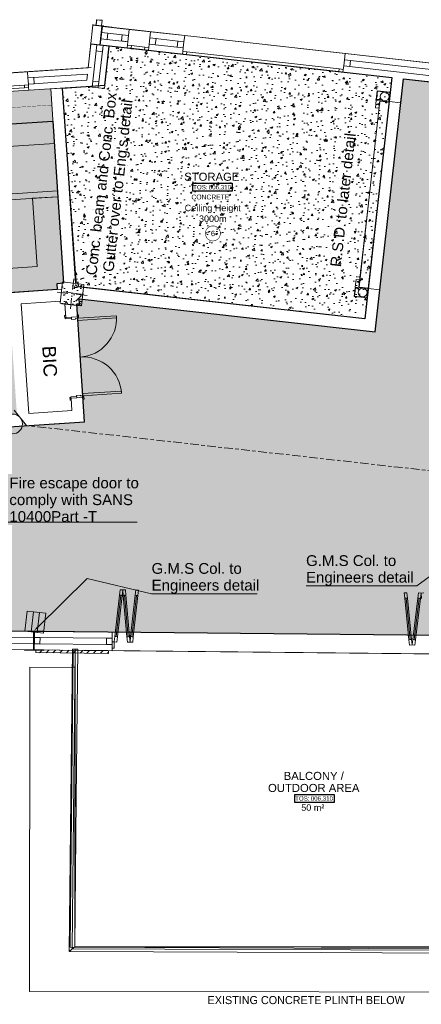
# Model space of a CAD drawing. Header units: millimetres. Extents: x -115474967 to 444143, y -74377 to 241828222.
# Tile 58 of 256: x -42268 to -34802, y 31744 to 50045. Entities that reach past the tile are written whole.
import ezdxf
from ezdxf.enums import TextEntityAlignment as Align

# ---------------------------------------------------------------- set-up
doc = ezdxf.new("R2010")
doc.units = ezdxf.units.MM
doc.header["$MEASUREMENT"] = 0
for name, pattern in [('Block C$0$DASHED2', [0.375, 0.25, -0.125]), ('Centre', [31.75, 6.35, -4.7625, 15.875, -4.7625]), ('PHANTOM', [2.5, 1.25, -0.25, 0.25, -0.25, 0.25, -0.25])]:
    doc.linetypes.add(name, pattern=pattern)
for name, color, linetype in [('0-HACH', 9, 'Continuous'), ('00-1 FloorFinish', 1, 'Continuous'), ('00-1 FloorLevel', 7, 'Continuous'), ('00-3 Elev 01', 7, 'Continuous'), ('00-5 Grid 01', 9, 'PHANTOM'), ('A-DOOR NUMBERS', 7, 'Continuous')]:
    doc.layers.add(name, color=color, linetype=linetype)
for name, color, linetype, lineweight in [('00-1 Labels', 4, 'Continuous', 35), ('1HATCH', 8, 'Continuous', 0), ('2 Windows', 1, 'Continuous', 25), ('Plan - walls', 7, 'Continuous', 25), ('TEXT-2', 140, 'Continuous', 50)]:
    doc.layers.add(name, color=color, linetype=linetype, lineweight=lineweight)
doc.layers.add('0_cons_01', color=40, linetype='Continuous', lineweight=0, plot=False)
doc.styles.add('ARIAL', font='arial.ttf')
doc.styles.add('GENERATED_STYLE_1', font='GOTHIC.TTF')
doc.styles.add('GENERATED_STYLE_2', font='arial.ttf')
pattern_1 = [(45, (-370653.09, -39732.55), (-63.63961, 63.63961), [])]

# ---------------------------------------------------------------- blocks, each defined once
blk = doc.blocks.new('Room Tags')
at = {"layer": '00-1 FloorLevel', "color": 2}
blk.add_lwpolyline([(-571, -76), (646, -76), (646, -325), (-571, -325)], close=True, dxfattribs=at)
at = {"layer": '00-1 FloorFinish', "style": 'ARIAL'}
blk.add_attdef('F-FINISH', text='', height=150, dxfattribs=at).set_placement((5, -578), align=Align.CENTER)
at = {"layer": '00-1 FloorLevel', "style": 'ARIAL'}
blk.add_text('TOS:', height=136.4, dxfattribs=at).set_placement((-557, -200), align=Align.MIDDLE_LEFT)
blk.add_attdef('000,000', text='', height=136, dxfattribs=at).set_placement((607, -200), align=Align.MIDDLE_RIGHT)
at = {"layer": '00-1 Labels', "style": 'ARIAL'}
for tag, p in [('ROOM1?', (19, 746)), ('ROOM2?', (19, 373)), ('ROOM3?', (19, 0))]:
    blk.add_attdef(tag, text='', height=250, dxfattribs=at).set_placement(p, align=Align.CENTER)

msp = doc.modelspace()

# ---------------------------------------------------------------- hatches: boundary and pattern name
at = {"layer": '0-HACH', "ltscale": 5, "true_color": 0x939598, "transparency": 33554559}
h = msp.add_hatch(dxfattribs=at)
h.set_pattern_fill('BRASS', color=252, scale=500, angle=3.5)
h.paths.add_polyline_path([(-49404.08349, 48256.68593), (-49364.69111, 47658.38602), (-41649.72954, 48159.57366), (-41688.74939, 48760.22031)])
h.paths.add_polyline_path([(-49474.81744, 47651.23187), (-49513.85079, 48249.52207), (-54258.96718, 47939.83629), (-54258.66939, 47933.92727), (-54265.6533, 47933.45298), (-53866.06247, 42073.87115), (-53267.93334, 42113.34475), (-53626.6271, 47381.51754)])
h = msp.add_hatch(dxfattribs=at)
h.set_pattern_fill('BRASS', color=252, scale=500, angle=3.5)
h.set_pattern_definition([(3.5, (4361.58, -29726.68), (-7.63107, 124.76685), []), (3.5, (4357.76, -29664.3), (-7.63107, 124.76685), [62.5, -31.25])])
h.paths.add_polyline_path([(-53267.93334, 42113.34475), (-53490.11908, 45376.6099), (-52137.75426, 45468.68815), (-52144.60118, 45573.3034), (-53497.48379, 45484.77625), (-53626.6271, 47381.51754), (-49473.81961, 47651.2967), (-49184.55588, 43265.40258), (-48544.67609, 43307.18129), (-48551.84289, 43416.94758), (-49082.0287, 43382.33095), (-49225.36479, 45577.65661), (-46282.0843, 45769.82779), (-46138.74821, 43574.50213), (-47454.18006, 43488.61562), (-47447.01326, 43378.84934), (-46021.8151, 43471.90265), (-46179.4848, 45886.76088), (-49233.91761, 45685.31128), (-49362.87867, 47658.50376), (-46809.0119, 47824.41062), (-46738.81532, 46752.15767), (-46629.23053, 46759.31318), (-46698.8873, 47831.56484), (-45801.49403, 47889.86226), (-45731.12717, 46818.06599), (-45681.26715, 46821.32711), (-45751.55113, 47893.10671), (-44852.4245, 47951.51674), (-44761.09756, 46545.6883), (-44345.35853, 46572.88035), (-44351.23257, 46662.68846), (-44657.25179, 46642.68005), (-44743.302, 47958.60567), (-41649.72954, 48159.57366), (-41452.34698, 45145.8658), (-41579.96676, 45137.51864), (-41572.43355, 45029.86968), (-44538.04949, 44822.33754), (-44583.91031, 45486.17115), (-44693.64874, 45478.58989), (-44631.83218, 44595.23665), (-42461.95126, 44747.0837), (-42319.2262, 42710.37105), (-44382.74303, 42574.27445), (-44427.34954, 43250.61034), (-44537.11108, 43243.37121), (-44492.50464, 42567.0364), (-50036.06628, 42201.4208), (-50220.3346, 44995.34652), (-50330.2395, 44988.09219), (-50154.05432, 42318.84552)])
at = {"layer": '00-5 Grid 01', "linetype": 'ByBlock', "lineweight": 0, "true_color": 0xc7c8ca}
h = msp.add_hatch(dxfattribs=at)
h.set_pattern_fill('STEEL', color=9, style=0, pattern_type=2)
h.set_pattern_definition([(45, (-370653.1, -39732.55), (-159.09903, 159.09903), []), (45, (-370706.13, -39679.51), (-159.09903, 159.09903), [])])
h.paths.add_polyline_path([(-40950.74631, 49591.46036), (-40596.96032, 49551.81854), (-40596.18085, 49558.775), (-40769.59561, 49578.20618), (-40731.17867, 49921.06058), (-40557.76391, 49901.6294), (-40556.98443, 49908.58587), (-40910.77042, 49948.22769), (-40911.5499, 49941.27123), (-40738.13513, 49921.84005), (-40776.55207, 49578.98565), (-40949.96683, 49598.41683)])
h = msp.add_hatch(dxfattribs=at)
h.set_pattern_fill('_WALL_EXTERNAL', color=9, style=0, pattern_type=2)
h.set_pattern_definition([(45, (-370653.1, -39732.55), (-127.27922, 127.27922), [])])
h.paths.add_polyline_path([(-36244.96174, 49186.13397), (-36232.1561, 49300.41877), (-36117.8713, 49287.61312), (-36130.67695, 49173.32832)])
h = msp.add_hatch(dxfattribs=at)
h.set_pattern_fill('HATCH__CONCRETE', color=9, style=0, pattern_type=2)
h.set_pattern_definition([(0, (-370653.1, -39732.55), (0, 623.5383), [60, -300]), (0, (-370473.1, -39420.8), (0, 623.5383), [60, -300]), (60, (-370653.1, -39732.55), (-540, 311.7692), [60, -300]), (60, (-370293.1, -39732.55), (-540, 311.7692), [60, -300]), (120, (-370593.1, -39732.55), (540, 311.7692), [60, -300]), (120, (-370233.1, -39732.55), (540, 311.7692), [60, -300]), (0, (-370653.09, -39672.55), (0, 120.000005), [0, -120.000005, 0, -180.000007]), (45, (-370593.09, -39672.55), (-84.852817, 84.852817), [0, -90.000004, 0, -150.000006])])
h.paths.add_polyline_path([(-41515.56385, 44772.78476), (-41118.05152, 44728.24323), (-41073.50999, 45125.75556), (-41471.02232, 45170.29709)])
h = msp.add_hatch(dxfattribs=at)
h.set_pattern_fill('HATCH__BRICK', color=9, style=0, pattern_type=2)
h.set_pattern_definition(pattern_1)
h.paths.add_polyline_path([(-41079.86717, 45069.02079), (-41104.35936, 44850.38838), (-41079.85142, 45069.01902)])
h = msp.add_hatch(dxfattribs=at)
h.set_pattern_fill('HATCH__BRICK', color=9, style=0, pattern_type=2)
h.set_pattern_definition(pattern_1)
h.paths.add_polyline_path([(-41220.09575, 44956.94784), (-41205.51001, 44733.94655), (-41144.37006, 44727.09575), (-41119.87325, 44945.71779)])
h = msp.add_hatch(dxfattribs=at)
h.set_pattern_fill('HATCH__BRICK', color=9, style=0, pattern_type=2)
h.set_pattern_definition(pattern_1)
h.paths.add_polyline_path([(-41486.7711, 44769.55852), (-41487.22449, 44765.51282), (-41372.93962, 44752.70715), (-41372.48632, 44756.75284)])
h = msp.add_hatch(dxfattribs=at)
h.set_pattern_fill('HATCH__BRICK', color=9, style=0, pattern_type=2)
h.set_pattern_definition(pattern_1)
h.paths.add_polyline_path([(-41258.20153, 44743.94717), (-41258.65486, 44739.90149), (-41144.3701, 44727.09581), (-41143.91677, 44731.14141)])
h = msp.add_hatch(dxfattribs=at)
h.set_pattern_fill('STEEL', color=9, style=0, pattern_type=2)
h.set_pattern_definition([(45, (-404602.04, -45084.95), (-159.09903, 159.09903), []), (45, (-404655.07, -45031.91), (-159.09903, 159.09903), [])])
h.paths.add_polyline_path([(-42177.98644, 38325.92935), (-41822.00507, 38322.28756), (-41821.93346, 38329.28719), (-41996.42433, 38331.07228), (-41992.89507, 38676.05423), (-41818.4042, 38674.26914), (-41818.33259, 38681.26878), (-42174.31397, 38684.91056), (-42174.38557, 38677.91093), (-41999.89471, 38676.12584), (-42003.42396, 38331.14389), (-42177.91483, 38332.92898)])
h = msp.add_hatch(dxfattribs=at)
h.set_pattern_fill('HATCH__BRICK', color=9, style=0, pattern_type=2)
h.set_pattern_definition(pattern_1)
h.paths.add_polyline_path([(-41970.43408, 38280.05979), (-40616.27552, 38266.25474), (-40615.76582, 38316.25214), (-41969.92438, 38330.0572)])
at = {"layer": '1HATCH', "true_color": 0x636466, "transparency": 33554687}
h = msp.add_hatch(dxfattribs=at)
h.set_pattern_fill('AR-CONC', color=251, scale=50)
h.set_pattern_definition([(50, (4361.58, -29726.68), (358.6301, -31.3761), [37.5, -412.5]), (355, (4361.58, -29726.68), (-69.3757, 376.096), [30, -330]), (100.45144, (4391.46, -29729.3), (289.2544, 344.72), [31.8701, -350.571]), (46.1842, (4361.58, -29626.7), (533.6207, -82.7596), [56.25, -618.75]), (96.63564, (4406.04, -29633.6), (467.331, 487.0593), [47.8052, -525.857]), (351.18416, (4361.6, -29626.7), (467.331, 487.0593), [45, -495]), (21, (4411.58, -29651.68), (298.4535, -201.3094), [37.5, -412.5]), (326, (4411.58, -29651.68), (121.6577, 362.575), [30, -330]), (71.45144, (4436.45, -29668.46), (420.1112, 161.2656), [31.8701, -350.571]), (37.5, (4361.58, -29726.68), (6.07993, 166.44693), [0, -326, 0, -335, 0, -331.25]), (7.5, (4361.58, -29726.68), (131.53477, 197.20586), [0, -191, 0, -318.5, 0, -126.25]), (327.5, (4250.08, -29726.68), (266.91122, -11.27744), [0, -125, 0, -390, 0, -517.5]), (317.5, (4200.08, -29726.68), (291.5931, 50.0525), [0, -162.5, 0, -259, 0, -367.5])])
h.paths.add_polyline_path([(-41469.21633, 48774.54644), (-40684.54441, 48825.75202), (-40603.26914, 49551.09581), (-40602.40916, 49558.77077), (-35351.12614, 48970.36293), (-35854.11116, 44483.33), (-41174.98934, 45079.78695), (-41180.9426, 45164.85853), (-41220.84517, 45162.06617)])
h = msp.add_hatch(dxfattribs=at)
h.set_pattern_fill('AR-SAND', color=251, scale=50)
h.set_pattern_definition([(37.5, (4361.576, -29726.68), (-3.14967, 96.34119), [0, -76, 0, -85, 0, -81.25]), (7.5, (4361.58, -29726.68), (88.48884, 141.1073), [0, -41, 0, -68.5, 0, -26.25]), (327.5, (4300.076, -29726.68), (155.70709, 0.28295), [0, -25, 0, -90, 0, -117.5]), (317.5, (4300.08, -29726.68), (150.30633, 43.88378), [0, -12.5, 0, -59, 0, -67.5])])
h.paths.add_polyline_path([(-43384.46631, 37993.27297), (-43683.28816, 42348.71751), (-43686.65108, 42399.70705), (-41063.48213, 42571.27945), (-41206.77432, 44762.07261), (-41153.01912, 44765.83437), (-41159.37495, 44856.65869), (-35659.74057, 44240.423), (-35572.23223, 45021.39671), (-35132.49435, 48945.86517), (-26035.3657, 47919.8392), (-26393.94079, 44719.71316), (-25193.50811, 44585.20431), (-25193.50811, 38504.20795), (-43110.98112, 38686.21728), (-43057.17141, 38015.21715)])
at = {"layer": 'Plan - walls', "ltscale": 10, "transparency": 33554687}
h = msp.add_hatch(color=4, dxfattribs=at)
h.dxf.hatch_style = 1
h.paths.add_polyline_path([(-42371.5145, 42787.58759), (-42257.5797, 42646.34627, 0.4103562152), (-42513.8837, 42675.06531)])
h.paths.add_polyline_path([(-42257.5797, 42646.34627), (-42140.13849, 42501.70327), (-42217.8406, 42510.40985, 0.2006266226)])
h.paths.add_polyline_path([(-42513.8837, 42675.06531, 0.2006266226), (-42582.72309, 42551.29518), (-42660.4252, 42560.00176)])

# ---------------------------------------------------------------- linework, layer by layer
at = {"layer": '0-HACH', "color": 9, "linetype": 'Block C$0$DASHED2', "ltscale": 5, "transparency": 33554559, "const_width": 5}
msp.add_lwpolyline([(-41669.04443, 48458.95127), (-49384.4006, 47957.73799)], dxfattribs=at)
at = {"layer": '00-3 Elev 01'}
for points in [[(-41469.21626, 48774.54645), (-40684.54433, 48825.75202), (-40603.26907, 49551.09581), (-40602.40908, 49558.77078), (-35351.12607, 48970.36293), (-35854.11108, 44483.33), (-41174.98927, 45079.78696), (-41180.94253, 45164.85853), (-41220.8451, 45162.06617)], [(-43384.46623, 37993.27298), (-43683.28808, 42348.71752), (-43686.651, 42399.70706), (-41063.48205, 42571.27945), (-41206.77424, 44762.07262), (-41153.01904, 44765.83438), (-41159.37488, 44856.65869), (-35659.74049, 44240.423), (-35572.23215, 45021.39672), (-35132.49428, 48945.86517), (-26035.36563, 47919.8392), (-26393.94071, 44719.71316), (-25193.50803, 44585.20432), (-25193.50803, 38504.20796), (-43110.98105, 38686.21729), (-43057.17133, 38015.21716)]]:
    msp.add_lwpolyline(points, close=True, dxfattribs=at)
msp.add_lwpolyline([(-44743.302, 47958.60567), (-41649.72954, 48159.57366), (-41452.34698, 45145.8658), (-41579.96676, 45137.51864), (-41572.43355, 45029.86968), (-44538.04949, 44822.33754)], dxfattribs=at)
at = {"layer": '00-5 Grid 01', "color": 9, "linetype": 'ByBlock', "lineweight": 0, "true_color": 0xc7c8ca}
for p, q in [((-40910.77042, 49948.22769), (-40911.5499, 49941.27123)), ((-40911.5499, 49941.27123), (-40738.13513, 49921.84005)), ((-40556.98443, 49908.58587), (-40910.77042, 49948.22769)), ((-40738.13513, 49921.84005), (-40776.55207, 49578.98565)), ((-40769.59561, 49578.20618), (-40731.17867, 49921.06058)), ((-40245.60579, 49750.12697), (-40744.24387, 49805.99953)), ((-40731.17867, 49921.06058), (-40557.76391, 49901.6294)), ((-40557.76391, 49901.6294), (-40556.98443, 49908.58587)), ((-40245.6058, 49750.12702), (-40232.80015, 49864.41182)), ((-40245.6058, 49750.12702), (-40232.80015, 49864.41182)), ((-39835.28781, 49819.87044), (-40232.80015, 49864.41182)), ((-39848.09345, 49705.58564), (-39835.28781, 49819.87044)), ((-39848.09345, 49705.58564), (-39835.28781, 49819.87044)), ((-40949.96683, 49598.41683), (-40950.74631, 49591.46036)), ((-40776.55207, 49578.98565), (-40949.96683, 49598.41683)), ((-40258.41145, 49635.84217), (-40757.04952, 49691.71473)), ((-40265.64942, 49571.24646), (-40258.41145, 49635.84222)), ((-40265.64942, 49571.24646), (-40258.41145, 49635.84222)), ((-40258.41145, 49635.84222), (-40245.6058, 49750.12702)), ((-40258.41145, 49635.84222), (-40245.6058, 49750.12702)), ((-39860.8991, 49591.30084), (-39848.09345, 49705.58564)), ((-39860.8991, 49591.30084), (-39848.09345, 49705.58564)), ((-39213.49876, 49634.47904), (-39848.09345, 49705.58556)), ((-39226.30434, 49520.19431), (-39213.4987, 49634.47911)), ((-39226.30434, 49520.19431), (-39213.4987, 49634.47911)), ((-39213.4987, 49634.47911), (-39200.69305, 49748.76391)), ((-39213.4987, 49634.47911), (-39200.69305, 49748.76391)), ((-36219.35045, 49414.70357), (-39200.69305, 49748.76391)), ((-36219.35045, 49414.70357), (-39200.69305, 49748.76391)), ((-40950.74631, 49591.46036), (-40596.96032, 49551.81854)), ((-40832.32255, 49577.46225), (-40920.54861, 48790.08578)), ((-40718.03774, 49564.65656), (-40806.2638, 48777.28013)), ((-40596.18085, 49558.775), (-40769.59561, 49578.20618)), ((-40596.96032, 49551.81854), (-40596.18085, 49558.775)), ((-40271.21709, 49521.55742), (-40265.64942, 49571.24646)), ((-40271.21709, 49521.55742), (-40265.64942, 49571.24646)), ((-40271.21709, 49521.55742), (-40265.64942, 49571.24646)), ((-39873.70475, 49477.01604), (-40271.21709, 49521.55742)), ((-40271.21709, 49521.55742), (-40196.68353, 49513.20591)), ((-40191.11585, 49562.89495), (-40265.64942, 49571.24646)), ((-40196.68353, 49513.20591), (-40191.11585, 49562.89495)), ((-40196.68353, 49513.20591), (-39948.23831, 49485.36755)), ((-39942.67064, 49535.05659), (-40191.11585, 49562.89495)), ((-39942.67064, 49535.05659), (-39948.23831, 49485.36755)), ((-39948.23831, 49485.36755), (-39873.70475, 49477.01604)), ((-39868.13707, 49526.70508), (-39942.67064, 49535.05659)), ((-39873.70475, 49477.01604), (-39868.13707, 49526.70508)), ((-39873.70475, 49477.01604), (-39868.13707, 49526.70508)), ((-39873.70475, 49477.01604), (-39868.13707, 49526.70508)), ((-39868.13707, 49526.70508), (-39860.8991, 49591.30084)), ((-39868.13707, 49526.70508), (-39860.8991, 49591.30084)), ((-39226.3043, 49520.19423), (-39860.8991, 49591.30082)), ((-39239.10999, 49405.90951), (-39233.54232, 49455.59855)), ((-39239.10999, 49405.90951), (-39233.54232, 49455.59855)), ((-39239.10999, 49405.90951), (-39233.54232, 49455.59855)), ((-39239.10999, 49405.90951), (-39233.54232, 49455.59855)), ((-39233.54232, 49455.59855), (-39226.30434, 49520.19431)), ((-39233.54232, 49455.59855), (-39226.30434, 49520.19431)), ((-39159.00875, 49447.24704), (-39233.54232, 49455.59855)), ((-39159.00875, 49447.24704), (-39233.54232, 49455.59855)), ((-39164.57642, 49397.558), (-39159.00875, 49447.24704)), ((-39164.57642, 49397.558), (-39159.00875, 49447.24704)), ((-36326.73328, 49129.88972), (-39159.00875, 49447.24704)), ((-36326.73328, 49129.88972), (-39159.00875, 49447.24704)), ((-36232.1561, 49300.41877), (-36219.35045, 49414.70357)), ((-36232.1561, 49300.41877), (-36219.35045, 49414.70357)), ((-36257.76739, 49071.84917), (-39239.10999, 49405.90951)), ((-39239.10999, 49405.90951), (-39164.57642, 49397.558)), ((-36257.76739, 49071.84917), (-39239.10999, 49405.90951)), ((-39239.10999, 49405.90951), (-39164.57642, 49397.558)), ((-39164.57642, 49397.558), (-36332.30096, 49080.20068)), ((-39164.57642, 49397.558), (-36332.30096, 49080.20068)), ((-36244.96174, 49186.13397), (-36232.1561, 49300.41877)), ((-36244.96174, 49186.13397), (-36232.1561, 49300.41877)), ((-33364.67467, 48979.11661), (-36232.15617, 49300.41878)), ((-40938.63105, 49154.93886), (-54488.24058, 48270.60485)), ((-54282.03998, 48284.06282), (-40995.92824, 49150.10199)), ((-44481.15105, 48923.62241), (-42121.13635, 49076.98281)), ((-42113.67905, 48962.22485), (-42121.13635, 49076.98281)), ((-42113.67905, 48962.22485), (-42121.13635, 49076.98281)), ((-36326.73328, 49129.88972), (-36332.30096, 49080.20068)), ((-36326.73328, 49129.88972), (-36332.30096, 49080.20068)), ((-36332.30096, 49080.20068), (-36257.76739, 49071.84917)), ((-36332.30096, 49080.20068), (-36257.76739, 49071.84917)), ((-36252.19972, 49121.53821), (-36326.73328, 49129.88972)), ((-36252.19972, 49121.53821), (-36326.73328, 49129.88972)), ((-36257.76739, 49071.84917), (-36252.19972, 49121.53821)), ((-36257.76739, 49071.84917), (-36252.19972, 49121.53821)), ((-36257.76739, 49071.84917), (-36252.19972, 49121.53821)), ((-36257.76739, 49071.84917), (-36252.19972, 49121.53821)), ((-36252.19972, 49121.53821), (-36244.96174, 49186.13397)), ((-36252.19972, 49121.53821), (-36244.96174, 49186.13397)), ((-33377.48031, 48864.83181), (-36244.96169, 49186.13391)), ((-42106.22176, 48847.46689), (-42113.67905, 48962.22485)), ((-42106.22176, 48847.46689), (-42113.67905, 48962.22485)), ((-41008.93596, 49034.01415), (-42113.67902, 48962.22488)), ((-41021.94368, 48917.92632), (-42106.22175, 48847.46691)), ((-44458.77916, 48579.34854), (-42098.76446, 48732.70893)), ((-43210.41427, 48760.68172), (-42180.09122, 48827.63501)), ((-42176.84891, 48777.74025), (-43207.17197, 48710.78696)), ((-42180.09122, 48827.63501), (-42105.24907, 48832.49846)), ((-42176.84891, 48777.74025), (-42180.09122, 48827.63501)), ((-42102.00677, 48782.6037), (-42176.84891, 48777.74025)), ((-42105.24907, 48832.49846), (-42106.22176, 48847.46689)), ((-42105.24907, 48832.49846), (-42106.22176, 48847.46689)), ((-42102.00677, 48782.6037), (-42105.24907, 48832.49846)), ((-42102.00677, 48782.6037), (-42105.24907, 48832.49846)), ((-42102.00677, 48782.6037), (-42105.24907, 48832.49846)), ((-42098.76446, 48732.70893), (-42102.00677, 48782.6037)), ((-42098.76446, 48732.70893), (-42102.00677, 48782.6037)), ((-41034.83341, 48802.89148), (-40920.54862, 48790.08579)), ((-41034.83341, 48802.89148), (-40920.54862, 48790.08579)), ((-40920.54862, 48790.08579), (-40806.26382, 48777.2801)), ((-40920.54862, 48790.08579), (-40806.26382, 48777.2801)), ((-40806.26382, 48777.2801), (-40691.97903, 48764.47441)), ((-40806.26382, 48777.2801), (-40691.97903, 48764.47441)), ((-35639.09362, 48560.75115), (-35620.7203, 48724.72499)), ((-35616.30817, 48719.19932), (-35633.56795, 48565.16329)), ((-35620.7203, 48724.72499), (-35382.21289, 48698.00016)), ((-35387.73857, 48693.58803), (-35616.30817, 48719.19932)), ((-35407.22542, 48519.67638), (-35387.73857, 48693.58803)), ((-35382.21289, 48698.00016), (-35402.81328, 48514.1507)), ((-35401.69975, 48524.08851), (-35791.43681, 45045.85548)), ((-35767.99548, 46804.18047), (-35574.24048, 48533.35917)), ((-35572.25292, 48533.13647), (-35766.00792, 46803.95776)), ((-35656.35341, 48406.71511), (-35640.20716, 48550.81334)), ((-35640.20716, 48550.81334), (-35606.66705, 48547.05516)), ((-35605.55352, 48556.99297), (-35639.09362, 48560.75115)), ((-35633.56795, 48565.16329), (-35604.99675, 48561.96187)), ((-35606.66705, 48547.05516), (-35569.36877, 48576.83709)), ((-35604.99675, 48561.96187), (-35605.55352, 48556.99297)), ((-35569.36877, 48576.83709), (-35589.2732, 48399.19876)), ((-35574.24048, 48533.35917), (-35572.25292, 48533.13647)), ((-35564.30267, 48532.24564), (-35563.74591, 48537.21454)), ((-35402.81328, 48514.1507), (-35564.30267, 48532.24564)), ((-35563.74591, 48537.21454), (-35407.22542, 48519.67638)), ((-35183.06796, 48499.59076), (-35401.69975, 48524.08851)), ((-35183.06796, 48499.59076), (-35401.69975, 48524.08851)), ((-35589.2732, 48399.19876), (-35656.35341, 48406.71511)), ((-44716.51869, 47540.33981), (-41622.77167, 47742.69108)), ((-35767.99548, 46804.18047), (-35961.75047, 45075.00176)), ((-35959.76291, 45074.77905), (-35766.00792, 46803.95776)), ((-35766.00792, 46803.95776), (-35767.99548, 46804.18047)), ((-35766.00792, 46803.95776), (-35767.99548, 46804.18047)), ((-41285.62862, 45028.77263), (-41263.35785, 45227.52879)), ((-36013.79797, 45216.67853), (-36029.94422, 45072.58031)), ((-35946.71776, 45209.16218), (-36013.79797, 45216.67853)), ((-35966.62219, 45031.52385), (-35946.71776, 45209.16218)), ((-41471.02232, 45170.29709), (-41515.56385, 44772.78476)), ((-41073.50999, 45125.75556), (-41471.02232, 45170.29709)), ((-41118.05152, 44728.24323), (-41073.50999, 45125.75556)), ((-36031.05775, 45062.6425), (-36049.43107, 44898.66866)), ((-36043.9054, 44903.08079), (-36026.64561, 45057.11683)), ((-35997.51765, 45058.88432), (-36031.05775, 45062.6425)), ((-36029.94422, 45072.58031), (-35996.40411, 45068.82213)), ((-36026.64561, 45057.11683), (-35998.07441, 45053.91542)), ((-35998.07441, 45053.91542), (-35997.51765, 45058.88432)), ((-35996.40411, 45068.82213), (-35966.62219, 45031.52385)), ((-35961.75047, 45075.00176), (-35959.76291, 45074.77905)), ((-35951.81266, 45073.88822), (-35952.36943, 45068.91932)), ((-35952.36943, 45068.91932), (-35795.84894, 45051.38115)), ((-35790.32327, 45055.79329), (-35951.81266, 45073.88822)), ((-35795.84894, 45051.38115), (-35815.3358, 44877.4695)), ((-35810.92366, 44871.94383), (-35790.32327, 45055.79329)), ((-35572.80502, 45021.35772), (-35791.43681, 45045.85548)), ((-35572.80502, 45021.35772), (-35791.43681, 45045.85548)), ((-41374.03939, 44958.17847), (-41572.79555, 44980.44923)), ((-41462.7277, 44984.1349), (-41348.4429, 44971.32921)), ((-41462.7277, 44984.1349), (-41348.4429, 44971.32921)), ((-41348.4429, 44971.32921), (-41234.15811, 44958.52352)), ((-41348.4429, 44971.32921), (-41234.15811, 44958.52352)), ((-41303.44523, 44869.7677), (-41325.71599, 44671.01153)), ((-41234.15811, 44958.52352), (-41119.87331, 44945.71783)), ((-41234.15811, 44958.52352), (-41119.87331, 44945.71783)), ((-41215.03446, 44940.36186), (-41016.27829, 44918.09109)), ((-36049.43107, 44898.66866), (-35810.92366, 44871.94383)), ((-35815.3358, 44877.4695), (-36043.9054, 44903.08079)), ((-41515.56385, 44772.78476), (-41118.05152, 44728.24323)), ((-41487.22445, 44765.51284), (-41372.93965, 44752.70715)), ((-41487.22445, 44765.51284), (-41372.93965, 44752.70715)), ((-41411.21981, 44508.27641), (-41427.87775, 44762.95947)), ((-41410.37134, 44495.30413), (-41427.87775, 44762.95947)), ((-41411.21981, 44508.27641), (-41427.87775, 44762.95947)), ((-41411.21981, 44508.27641), (-41427.87775, 44762.95947)), ((-41372.93965, 44752.70715), (-41258.65486, 44739.90146)), ((-41372.93965, 44752.70715), (-41258.65486, 44739.90146)), ((-41372.4863, 44756.75285), (-41372.93963, 44752.70717)), ((-41258.20153, 44743.94717), (-41258.65486, 44739.90149)), ((-41258.65486, 44739.90146), (-41144.37006, 44727.09577)), ((-41258.65486, 44739.90146), (-41144.37006, 44727.09577)), ((-41191.68889, 44522.63516), (-41205.77995, 44738.07326)), ((-41205.77995, 44738.07326), (-41190.84042, 44509.66288)), ((-41191.68889, 44522.63516), (-41205.77995, 44738.07326)), ((-41191.68889, 44522.63516), (-41205.77995, 44738.07326)), ((-41413.63469, 44545.19752), (-41432.59418, 44543.95744)), ((-41432.59418, 44543.95744), (-41429.33083, 44494.06405)), ((-41429.33083, 44494.06405), (-41410.37134, 44495.30413)), ((-41306.44369, 44515.12945), (-41411.21981, 44508.27641)), ((-41306.44369, 44515.12945), (-41411.21981, 44508.27641)), ((-41306.44369, 44515.12945), (-41411.21981, 44508.27641)), ((-41306.44369, 44515.12945), (-41411.21981, 44508.27641)), ((-41411.21981, 44508.27641), (-41409.58813, 44483.32971)), ((-41409.58813, 44483.32971), (-41304.81201, 44490.18275)), ((-41191.68889, 44522.63516), (-41306.44369, 44515.12945)), ((-41306.44369, 44515.12945), (-41191.68889, 44522.63516)), ((-41191.68889, 44522.63516), (-41306.44369, 44515.12945)), ((-41191.68889, 44522.63516), (-41306.44369, 44515.12945)), ((-41304.81201, 44490.18275), (-41306.44369, 44515.12945)), ((-41303.83301, 44475.21474), (-41306.44369, 44515.12945)), ((-41228.99292, 44480.10977), (-41303.83301, 44475.21474)), ((-41189.86141, 44494.69486), (-41229.77612, 44492.08418)), ((-41229.77612, 44492.08418), (-41228.99292, 44480.10977)), ((-41175.14428, 44560.79635), (-41194.10377, 44559.55627)), ((-41191.68889, 44522.63516), (-41189.86141, 44494.69486)), ((-41190.84042, 44509.66288), (-41171.88093, 44510.90296)), ((-40469.40084, 44541.8177), (-41189.86141, 44494.69486)), ((-41189.86141, 44494.69486), (-41187.25073, 44454.78015)), ((-41187.25073, 44454.78015), (-40466.79015, 44501.90298)), ((-41171.88093, 44510.90296), (-41175.14428, 44560.79635)), ((-40466.79015, 44501.90298), (-40469.40084, 44541.8177)), ((-41314.16767, 43024.44694), (-41333.12716, 43023.20687)), ((-41333.12716, 43023.20687), (-41329.8638, 42973.31348)), ((-41210.17475, 43043.2744), (-41314.95087, 43036.42136)), ((-41314.95087, 43036.42136), (-41313.31919, 43011.47466)), ((-41310.90431, 42974.55355), (-41314.16767, 43024.44694)), ((-41208.54307, 43018.3277), (-41313.31919, 43011.47466)), ((-41313.31919, 43011.47466), (-41208.54307, 43018.3277)), ((-41208.54307, 43018.3277), (-41313.31919, 43011.47466)), ((-41208.54307, 43018.3277), (-41313.31919, 43011.47466)), ((-41313.31919, 43011.47466), (-41310.90431, 42974.55355)), ((-41313.31919, 43011.47466), (-41310.90431, 42974.55355)), ((-41313.31919, 43011.47466), (-41310.90431, 42974.55355)), ((-41211.15376, 43058.24242), (-41136.31367, 43063.13745)), ((-41208.54307, 43018.3277), (-41211.15376, 43058.24242)), ((-41208.54307, 43018.3277), (-41210.17475, 43043.2744)), ((-41093.78827, 43025.83342), (-41208.54307, 43018.3277)), ((-41093.78827, 43025.83342), (-41208.54307, 43018.3277)), ((-41093.78827, 43025.83342), (-41208.54307, 43018.3277)), ((-41093.78827, 43025.83342), (-41208.54307, 43018.3277)), ((-41136.31367, 43063.13745), (-41135.53046, 43051.16303)), ((-41135.53046, 43051.16303), (-41095.61575, 43053.77372)), ((-41098.22643, 43093.68843), (-40377.76586, 43140.81126)), ((-41095.61575, 43053.77372), (-41098.22643, 43093.68843)), ((-40375.15518, 43100.89655), (-41095.61575, 43053.77372)), ((-41095.61575, 43053.77372), (-41093.78827, 43025.83342)), ((-41075.67726, 43040.04577), (-41094.63674, 43038.8057)), ((-41094.63674, 43038.8057), (-41091.37339, 42988.91231)), ((-41093.78827, 43025.83342), (-41091.37339, 42988.91231)), ((-41093.78827, 43025.83342), (-41091.37339, 42988.91231)), ((-41093.78827, 43025.83342), (-41091.37339, 42988.91231)), ((-41072.4139, 42990.15238), (-41075.67726, 43040.04577)), ((-40377.76586, 43140.81126), (-40375.15518, 43100.89655)), ((-41329.8638, 42973.31348), (-41310.90431, 42974.55355)), ((-41091.37339, 42988.91231), (-41072.4139, 42990.15238)), ((-40388.90695, 39347.90456), (-40473.65103, 38577.55175)), ((-40402.82232, 39450.0386), (-40413.75704, 39350.63824)), ((-40413.75704, 39350.63824), (-40364.05686, 39345.17088)), ((-40353.12214, 39444.57124), (-40402.82232, 39450.0386)), ((-40364.05686, 39345.17088), (-40353.12214, 39444.57124)), ((-40303.32057, 39449.02136), (-40353.12214, 39444.57124)), ((-40353.12214, 39444.57124), (-40344.2219, 39344.9681)), ((-40344.2219, 39344.9681), (-40294.42032, 39349.41822)), ((-40250.34421, 38575.26882), (-40319.32111, 39347.19316)), ((-40294.42032, 39349.41822), (-40303.32057, 39449.02136)), ((-40109.92966, 39447.04426), (-40120.86438, 39347.6439)), ((-40120.86438, 39347.6439), (-40071.1642, 39342.17654)), ((-40060.22948, 39441.5769), (-40109.92966, 39447.04426)), ((-40071.1642, 39342.17654), (-40060.22948, 39441.5769)), ((-35121.27539, 39389.40295), (-35071.52617, 39394.40442)), ((-35111.27246, 39289.9045), (-35121.27539, 39389.40295)), ((-35071.52617, 39394.40442), (-35061.52323, 39294.90597)), ((-34868.69097, 39292.93458), (-34856.65593, 39392.20773)), ((-34856.65593, 39392.20773), (-34807.01936, 39386.19021)), ((-34807.01936, 39386.19021), (-34819.0544, 39286.91706)), ((-34807.01936, 39386.19021), (-34757.27013, 39391.19168)), ((-34797.01643, 39286.69176), (-34807.01936, 39386.19021)), ((-40096.01429, 39344.91022), (-40180.75837, 38574.55742)), ((-35061.52323, 39294.90597), (-35111.27246, 39289.9045)), ((-35086.39785, 39292.40523), (-35008.87511, 38521.29226)), ((-34937.14424, 38520.55893), (-34843.87268, 39289.92582)), ((-34819.0544, 39286.91706), (-34868.69097, 39292.93458)), ((-42127.4366, 39051.91848), (-42013.1518, 39039.11279)), ((-42127.4366, 39051.91848), (-42013.1518, 39039.11279)), ((-42013.15173, 39039.11286), (-42055.01252, 38665.52535)), ((-42013.1518, 39039.11279), (-41898.86701, 39026.3071)), ((-42013.1518, 39039.11279), (-41898.86701, 39026.3071)), ((-41898.86697, 39026.30709), (-41940.72773, 38652.71966)), ((-41898.86701, 39026.3071), (-41784.58221, 39013.50142)), ((-41898.86701, 39026.3071), (-41784.58221, 39013.50142)), ((-42174.31397, 38684.91056), (-42174.38557, 38677.91093)), ((-42174.38557, 38677.91093), (-41999.89471, 38676.12584)), ((-41818.33259, 38681.26878), (-42174.31397, 38684.91056)), ((-41999.89471, 38676.12584), (-42003.42396, 38331.14389)), ((-41996.42433, 38331.07228), (-41992.89507, 38676.05423)), ((-41992.89507, 38676.05423), (-41818.4042, 38674.26914)), ((-41818.4042, 38674.26914), (-41818.33259, 38681.26878)), ((-40548.76927, 38546.29059), (-40547.59365, 38661.28458)), ((-40548.76927, 38546.29059), (-40547.59365, 38661.28458)), ((-42986.96414, 38571.19873), (-42010.4427, 38561.23357)), ((-42862.2702, 38454.92027), (-42011.61619, 38446.23956)), ((-42002.95775, 38446.15123), (-40549.94483, 38431.29665)), ((-42001.78213, 38561.14515), (-40548.76932, 38546.29058)), ((-40549.43375, 38481.29398), (-40550.60937, 38366.29999)), ((-40549.94489, 38431.2966), (-40549.43375, 38481.29398)), ((-40549.94489, 38431.2966), (-40549.43375, 38481.29398)), ((-40549.94489, 38431.2966), (-40549.43375, 38481.29398)), ((-40549.43375, 38481.29398), (-40548.76927, 38546.29059)), ((-40549.43375, 38481.29398), (-40548.76927, 38546.29059)), ((-40509.43584, 38480.88507), (-40549.43375, 38481.29398)), ((-40510.61146, 38365.89108), (-40509.43584, 38480.88507)), ((-40498.50112, 38580.28543), (-40509.43584, 38480.88507)), ((-40509.43584, 38480.88507), (-40459.73566, 38475.41771)), ((-40448.80094, 38574.81807), (-40498.50112, 38580.28543)), ((-40459.73566, 38475.41771), (-40448.80094, 38574.81807)), ((-40225.44343, 38577.49388), (-40275.245, 38573.04376)), ((-40275.245, 38573.04376), (-40266.34475, 38473.44062)), ((-40266.34475, 38473.44062), (-40216.54318, 38477.89074)), ((-40216.54318, 38477.89074), (-40225.44343, 38577.49388)), ((-40205.60846, 38577.2911), (-40216.54318, 38477.89074)), ((-40216.54318, 38477.89074), (-40166.843, 38472.42338)), ((-40155.90828, 38571.82374), (-40205.60846, 38577.2911)), ((-40166.843, 38472.42338), (-40155.90828, 38571.82374)), ((-35033.74972, 38518.79152), (-34984.00049, 38523.79299)), ((-35023.74679, 38419.29307), (-35033.74972, 38518.79152)), ((-34984.00049, 38523.79299), (-34973.99756, 38424.29454)), ((-34973.99756, 38424.29454), (-34961.96252, 38523.56769)), ((-34961.96252, 38523.56769), (-34912.32595, 38517.55017)), ((-34912.32595, 38517.55017), (-34924.36099, 38418.27702)), ((-42177.91483, 38332.92898), (-42177.98644, 38325.92935)), ((-42177.98644, 38325.92935), (-41822.00507, 38322.28756)), ((-42003.42396, 38331.14389), (-42177.91483, 38332.92898)), ((-41821.93346, 38329.28719), (-41996.42433, 38331.07228)), ((-41822.00507, 38322.28756), (-41821.93346, 38329.28719)), ((-41331.31525, 32802.81716), (-41273.46178, 38322.53737)), ((-41315.4455, 35560.84932), (-41286.2263, 38346.31015)), ((-41294.6688, 32774.73555), (-41236.22771, 38345.91415)), ((-41286.2263, 38346.31015), (-41236.22771, 38345.91415)), ((-41236.22771, 38345.91415), (-41186.22911, 38345.51815)), ((-41186.22911, 38345.51815), (-41215.451, 35559.80038)), ((-40551.12051, 38316.30261), (-40550.60937, 38366.29999)), ((-40551.12051, 38316.30261), (-40550.60937, 38366.29999)), ((-40550.60937, 38366.29999), (-40549.94489, 38431.2966)), ((-40550.60937, 38366.29999), (-40549.94489, 38431.2966)), ((-40550.60937, 38366.29999), (-40549.94489, 38431.2966)), ((-40550.60937, 38366.29999), (-40510.61146, 38365.89108)), ((-34973.99756, 38424.29454), (-35023.74679, 38419.29307)), ((-34924.36099, 38418.27702), (-34973.99756, 38424.29454)), ((-41345.19257, 32725.06668), (-41315.4455, 35560.84932)), ((-41215.451, 35559.80038), (-41244.14708, 32810.97506)), ((-41294.6688, 32774.73555), (-41345.19257, 32725.06668)), ((-41294.72994, 32774.73155), (-41344.92843, 32724.93092)), ((-32164.26724, 32766.33658), (-41331.31525, 32802.81716)), ((-41244.46618, 32811.2987), (-41294.72994, 32774.73155)), ((-41294.72994, 32774.73155), (-32027.50672, 32737.85231)), ((-41244.14708, 32810.97506), (-41294.6688, 32774.73555)), ((-36660.91935, 32806.29153), (-41244.46618, 32811.2987)), ((-32077.37252, 32788.05115), (-36660.91935, 32806.29153)), ((-41344.92843, 32724.93092), (-36661.3173, 32706.29233)), ((-36661.3173, 32706.29233), (-31977.70609, 32687.65373))]:
    msp.add_line(p, q, dxfattribs=at)
for points in [[(-40708.10912, 49929.86152), (-40745.88477, 49933.98468), (-40735.03434, 50033.39428), (-40838.42032, 50044.67872), (-40849.27075, 49945.26913), (-40887.0464, 49949.39229), (-40887.26341, 49947.4041), (-40847.69839, 49943.08563), (-40836.82626, 50042.69404), (-40737.01902, 50031.80021), (-40747.89115, 49932.1918), (-40708.32613, 49927.87333)], [(-40708.10912, 49929.86152), (-40745.88477, 49933.98468), (-40735.03434, 50033.39428), (-40838.42032, 50044.67872), (-40849.27075, 49945.26913), (-40887.0464, 49949.39229), (-40887.26341, 49947.4041), (-40847.69839, 49943.08563), (-40836.82626, 50042.69404), (-40737.01902, 50031.80021), (-40747.89115, 49932.1918), (-40708.32613, 49927.87333)], [(-40708.10912, 49929.86152), (-40745.88477, 49933.98468), (-40735.03434, 50033.39428), (-40838.42032, 50044.67872), (-40849.27075, 49945.26913), (-40887.0464, 49949.39229), (-40887.26341, 49947.4041), (-40847.69839, 49943.08563), (-40836.82626, 50042.69404), (-40737.01902, 50031.80021), (-40747.89115, 49932.1918), (-40708.32613, 49927.87333)], [(-40708.10912, 49929.86152), (-40745.88477, 49933.98468), (-40735.03434, 50033.39428), (-40838.42032, 50044.67872), (-40849.27075, 49945.26913), (-40887.0464, 49949.39229), (-40887.26341, 49947.4041), (-40847.69839, 49943.08563), (-40836.82626, 50042.69404), (-40737.01902, 50031.80021), (-40747.89115, 49932.1918), (-40708.32613, 49927.87333)], [(-40708.10912, 49929.86152), (-40745.88477, 49933.98468), (-40735.03434, 50033.39428), (-40838.42032, 50044.67872), (-40849.27075, 49945.26913), (-40887.0464, 49949.39229), (-40887.26341, 49947.4041), (-40847.69839, 49943.08563), (-40836.82626, 50042.69404), (-40737.01902, 50031.80021), (-40747.89115, 49932.1918), (-40708.32613, 49927.87333)], [(-40708.10912, 49929.86152), (-40745.88477, 49933.98468), (-40735.03434, 50033.39428), (-40838.42032, 50044.67872), (-40849.27075, 49945.26913), (-40887.0464, 49949.39229), (-40887.26341, 49947.4041), (-40847.69839, 49943.08563), (-40836.82626, 50042.69404), (-40737.01902, 50031.80021), (-40747.89115, 49932.1918), (-40708.32613, 49927.87333)], [(-40748.08997, 49932.2135), (-40737.23954, 50031.6231), (-40836.64914, 50042.47352), (-40847.49957, 49943.06393)], [(-54456.94435, 45656.57439), (-56062.35025, 45547.27332), (-55796.90893, 41600.99565), (-54188.03735, 41707.10587), (-54075.54272, 40054.79325), (-43574.79122, 40770.91509), (-43361.83338, 37648.23791), (-42685.9071, 37694.33419), (-42737.57626, 38338.64182), (-19956.7994, 38106.13898), (-19919.55838, 38105.75896), (-12613.33474, 38030.80364), (-11021.93603, 46591.32569), (-40907.4193, 49940.00308), (-40995.92824, 49150.10199), (-54283.01855, 48283.99895), (-54271.06715, 48108.0128), (-54622.22745, 48084.10459)], [(-40757.04952, 49691.71476), (-40744.24387, 49805.99956), (-40629.95907, 49793.19391), (-40642.76472, 49678.90912)], [(-40372.69625, 49648.64786), (-40359.8906, 49762.93266), (-40245.6058, 49750.12701), (-40258.41145, 49635.84222)], [(-39860.8991, 49591.30084), (-39848.09345, 49705.58564), (-39733.80865, 49692.77999), (-39746.6143, 49578.49519)], [(-39340.58914, 49532.99995), (-39327.7835, 49647.28475), (-39213.4987, 49634.4791), (-39226.30434, 49520.1943)], [(-40718.48259, 49564.66429), (-40730.93991, 49450.31208), (-40845.3841, 49463.09359), (-40832.61669, 49577.41121)], [(-36244.96174, 49186.13397), (-36232.1561, 49300.41877), (-36117.8713, 49287.61312), (-36130.67695, 49173.32832)], [(-42004.47992, 48969.39062), (-41996.66674, 48854.62757), (-42106.22309, 48847.46731), (-42113.72494, 48962.25074)], [(-40793.65581, 48891.5735), (-40806.11314, 48777.22129), (-40920.55733, 48790.00279), (-40907.78992, 48904.32041)], [(-41943.52014, 45457.96484), (-44570.21379, 45279.5845), (-44538.21517, 44822.32703), (-44120.19095, 44851.58011), (-41486.08007, 45035.91373), (-41471.02232, 45170.29709), (-41454.39846, 45168.43438), (-41558.18189, 46755.17839), (-42029.50996, 46724.36511)], [(-40413.75704, 39350.63824), (-40498.50112, 38580.28543), (-40473.65103, 38577.55175), (-40388.90695, 39347.90456)], [(-40388.90695, 39347.90456), (-40473.65103, 38577.55175), (-40448.80094, 38574.81807), (-40364.05686, 39345.17088)], [(-40250.34421, 38575.26882), (-40319.32111, 39347.19316), (-40344.2219, 39344.9681), (-40275.245, 38573.04376)], [(-40225.44343, 38577.49388), (-40294.42032, 39349.41822), (-40319.32111, 39347.19316), (-40250.34421, 38575.26882)], [(-40120.86438, 39347.6439), (-40205.60846, 38577.2911), (-40180.75837, 38574.55742), (-40096.01429, 39344.91022)], [(-40096.01429, 39344.91022), (-40180.75837, 38574.55742), (-40155.90828, 38571.82374), (-40071.1642, 39342.17654)], [(-35086.39785, 39292.40523), (-35008.87511, 38521.29226), (-35033.74972, 38518.79152), (-35111.27246, 39289.9045)], [(-35061.52323, 39294.90597), (-34984.00049, 38523.79299), (-35008.87511, 38521.29226), (-35086.39785, 39292.40523)], [(-34961.96252, 38523.56769), (-34868.69097, 39292.93458), (-34843.87268, 39289.92582), (-34937.14424, 38520.55893)], [(-34937.14424, 38520.55893), (-34843.87268, 39289.92582), (-34819.0544, 39286.91706), (-34912.32595, 38517.55017)], [(-41994.77656, 38446.06886), (-41993.5995, 38561.0615), (-41889.60157, 38559.99698), (-41890.77864, 38445.00433)], [(-40653.94507, 38432.36114), (-40652.76801, 38547.35378), (-40548.77009, 38546.28926), (-40549.94715, 38431.29662)], [(-32156.52013, 38230.65052), (-41236.13385, 38323.30571), (-41244.59195, 32811.42531), (-32164.08953, 32811.42518)], [(-42087.18387, 31982.99799), (-31323.57474, 31967.31163), (-31319.89734, 34490.61055), (-24935.76397, 34478.00394), (-24908.31923, 35175.49805), (-24804.98586, 37801.66328), (-23979.76919, 37769.1932), (-23982.57452, 38226.01601), (-32156.61004, 38173.52003), (-32164.0895, 32811.42527), (-41244.59203, 32811.42518), (-41237.04727, 38001.69133), (-42078.40144, 38009.31352)]]:
    msp.add_lwpolyline(points, close=True, dxfattribs=at)
for points in [[(-40731.43822, 49920.28436), (-40769.85516, 49577.42997)], [(-40232.80014, 49864.41182), (-40731.43822, 49920.28436)], [(-39200.69302, 49748.7639), (-39835.28783, 49819.87044)], [(-40946.60734, 49590.26794), (-40995.92824, 49150.10199)], [(-40603.75296, 49551.85087), (-40946.60734, 49590.26794)], [(-40769.85516, 49577.42997), (-40271.21708, 49521.55742)], [(-40691.97903, 48764.47444), (-40603.75296, 49551.85087)], [(-39873.70477, 49477.01604), (-39239.10996, 49405.9095)], [(-33351.86902, 49093.40141), (-36219.35049, 49414.70357)], [(-40995.92824, 49150.10199), (-42121.13633, 49076.98281)], [(-36257.76743, 49071.84917), (-35351.69894, 48970.32393)], [(-41008.93596, 49034.01416), (-41021.94368, 48917.92633)], [(-41021.94368, 48917.92633), (-41008.93596, 49034.01416)], [(-35351.69894, 48970.32393), (-35401.69975, 48524.08852)], [(-35183.06796, 48499.59072), (-35133.06714, 48945.82617)], [(-35133.06714, 48945.82617), (-33390.28596, 48750.54701)], [(-42098.76446, 48732.70893), (-41034.9514, 48801.8385)], [(-41469.67592, 48772.77663), (-41689.20684, 48758.41787)], [(-41689.20684, 48758.41787), (-41565.36127, 46864.94385)], [(-41232.30066, 45143.54817), (-41469.67592, 48772.77663)], [(-41565.36127, 46864.94385), (-43155.66929, 46760.92731)], [(-43148.48992, 46651.16185), (-41558.18189, 46755.17839)], [(-41558.18189, 46755.17839), (-41454.39846, 45168.43438)], [(-41486.08007, 45035.91373), (-42477.88197, 44966.50799)], [(-35854.47495, 44483.26757), (-41079.86716, 45069.02079)], [(-35791.43681, 45045.85548), (-35854.47495, 44483.26757)], [(-35660.34206, 44240.12784), (-35572.80502, 45021.35771)], [(-41104.365, 44850.38901), (-35660.34206, 44240.12784)], [(-42243.06076, 44762.40262), (-41510.98681, 44813.63274)], [(-42100.4703, 42724.79748), (-42243.06076, 44762.40262)], [(-41486.77113, 44769.55852), (-41487.22444, 44765.5129)], [(-41144.37006, 44727.09584), (-41143.91674, 44731.14145)], [(-43764.20961, 41477.48148), (-43118.49111, 41120.89384), (-42554.63812, 40704.82412), (-40085.60542, 40704.82412)], [(-34497.96017, 38700.86156), (-34497.96017, 39805.41487), (-34887.78637, 39519.24262), (-36944.81362, 39519.24262)], [(-41937.07674, 38749.7571), (-41010.7982, 39659.8487), (-39816.14368, 39373.67645), (-37854.11644, 39373.67645)], [(-42127.4366, 39051.91848), (-42169.29732, 38678.33104)], [(-41826.44294, 38639.91397), (-41784.58221, 39013.50141)], [(-42009.26922, 38676.22759), (-43111.65808, 38687.47719)], [(-42169.29732, 38678.33104), (-41826.44294, 38639.91397)], [(-42012.78967, 38331.24555), (-42009.26922, 38676.22759)], [(-42000.60651, 38676.13919), (-42004.13337, 38331.15721)], [(-40547.5937, 38661.28458), (-42000.60651, 38676.13919)], [(-42737.57626, 38338.64182), (-42012.78967, 38331.24555)], [(-42004.13337, 38331.15721), (-40551.12056, 38316.30261)], [(-41969.92438, 38330.0572), (-41970.43408, 38280.05979)], [(-41969.92438, 38330.0572), (-41970.43408, 38280.05979)], [(-41969.92438, 38330.0572), (-41970.43408, 38280.05979)], [(-41969.92438, 38330.0572), (-41970.43408, 38280.05979)], [(-41969.92438, 38330.0572), (-41970.43408, 38280.05979)], [(-41969.92438, 38330.0572), (-41970.43408, 38280.05979)], [(-41969.92438, 38330.0572), (-41970.43408, 38280.05979)], [(-41970.43408, 38280.05979), (-40616.27552, 38266.25474)], [(-41970.43408, 38280.05979), (-40616.27552, 38266.25474)], [(-41970.43408, 38280.05979), (-40616.27552, 38266.25474)], [(-41970.43408, 38280.05979), (-40616.27552, 38266.25474)], [(-41970.43408, 38280.05979), (-40616.27552, 38266.25474)], [(-41970.43408, 38280.05979), (-40616.27552, 38266.25474)], [(-41970.43408, 38280.05979), (-40616.27552, 38266.25474)], [(-40615.76582, 38316.25214), (-41969.92438, 38330.0572)], [(-40615.76582, 38316.25214), (-41969.92438, 38330.0572)], [(-40615.76582, 38316.25214), (-41969.92438, 38330.0572)], [(-40615.76582, 38316.25214), (-41969.92438, 38330.0572)], [(-40615.76582, 38316.25214), (-41969.92438, 38330.0572)], [(-40615.76582, 38316.25214), (-41969.92438, 38330.0572)], [(-40615.76582, 38316.25214), (-41969.92438, 38330.0572)], [(-40616.27552, 38266.25474), (-40615.76582, 38316.25214)], [(-40616.27552, 38266.25474), (-40615.76582, 38316.25214)], [(-40616.27552, 38266.25474), (-40615.76582, 38316.25214)], [(-40616.27552, 38266.25474), (-40615.76582, 38316.25214)], [(-40616.27552, 38266.25474), (-40615.76582, 38316.25214)], [(-40616.27552, 38266.25474), (-40615.76582, 38316.25214)], [(-40616.27552, 38266.25474), (-40615.76582, 38316.25214)]]:
    msp.add_lwpolyline(points, dxfattribs=at)
for points in [[(-43687.38283, 42399.65757), (-41064.64695, 42572.63538, 0.4140541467), (-41064.18092, 42573.16692), (-41093.78827, 43025.83342)], [(-41313.3192, 43011.47468), (-41298.06279, 42778.21963, -0.4140541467), (-41298.52882, 42777.68808), (-42100.4703, 42724.79748)]]:
    msp.add_lwpolyline(points, format="xyb", dxfattribs=at)
for centre in [(-35484.43782, 48616.37563), (-35892.5482, 44974.16875)]:
    msp.add_circle(centre, 82.5, dxfattribs=at)
for centre, start, end in [((-41189.86141, 44494.69486), 273.742188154, 3.742188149), ((-41095.61575, 43053.77372), 3.742188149, 93.742188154)]:
    msp.add_arc(centre, 722, start, end, dxfattribs=at)
msp.add_point((-41294.53692, 44949.27016), dxfattribs=at)
msp.add_solid([(-41925.98, 38738.463), (-42004.84138, 38683.17667), (-41948.17348, 38761.05121)], dxfattribs=at)
at = {"layer": '0_cons_01'}
msp.add_line((-41093.78827, 43025.83342), (-41191.68889, 44522.63516), dxfattribs=at)
at = {"layer": '2 Windows', "linetype": 'Block C$0$DASHED2', "ltscale": 25, "const_width": 10}
msp.add_lwpolyline([(-38816.07024, 46072.07706, -0.4198727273), (-38673.93789, 46211.49479, -0.4156451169), (-38537.22367, 46068.70731, -0.4067331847), (-38676.42594, 45932.63356, -0.4146350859), (-38816.07024, 46072.07706)], format="xyb", dxfattribs=at)
at = {"layer": 'TEXT-2', "lineweight": 0, "ltscale": 0.5}
msp.add_line((-42140.13849, 42501.70327), (-42371.5145, 42787.58759), dxfattribs=at)
at = {"layer": 'TEXT-2', "linetype": 'Centre', "lineweight": 0, "ltscale": 10}
msp.add_line((-4435.91114, 38276.91885), (-42135.38134, 42501.17023), dxfattribs=at)
at = {"layer": 'TEXT-2', "lineweight": 0, "ltscale": 0.5}
msp.add_circle((-42400.28185, 42530.85252), 183.58298, dxfattribs=at)

# ---------------------------------------------------------------- block references
ref = msp.add_blockref('Room Tags', (-38708.19374, 47050.66919), dxfattribs=dict(xscale=0.6000000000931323, yscale=0.6000000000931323, zscale=0.6000000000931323))
ref.add_attrib('ROOM3?', 'STORAGE', dxfattribs={"layer": '00-1 Labels', "height": 150, "style": 'ARIAL'}).set_placement((-38696.79374, 47050.66919), align=Align.CENTER)
ref.add_attrib('000,000', '006,310', dxfattribs={"layer": '00-1 FloorLevel', "height": 81.818182, "style": 'ARIAL'}).set_placement((-38339.16019, 46930.56344), align=Align.MIDDLE_RIGHT)
ref.add_attrib('F-FINISH', 'CONCRETE ', dxfattribs={"layer": '00-1 FloorFinish', "height": 90, "style": 'ARIAL'}).set_placement((-38705.14521, 46703.86967), align=Align.CENTER)
ref = msp.add_blockref('Room Tags', (-36812.59786, 35690.00664), dxfattribs=dict(xscale=0.6000000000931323, yscale=0.6000000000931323, zscale=0.6000000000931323))
ref.add_attrib('ROOM2?', 'BALCONY /', dxfattribs={"layer": '00-1 Labels', "height": 150, "style": 'ARIAL'}).set_placement((-36801.19786, 35913.86844), align=Align.CENTER)
ref.add_attrib('ROOM3?', 'OUTDOOR AREA', dxfattribs={"layer": '00-1 Labels', "height": 150, "style": 'ARIAL'}).set_placement((-36801.19786, 35690.00664), align=Align.CENTER)
ref.add_attrib('000,000', '006,310', dxfattribs={"layer": '00-1 FloorLevel', "height": 81.818182, "style": 'ARIAL'}).set_placement((-36443.56431, 35569.9009), align=Align.MIDDLE_RIGHT)

# ---------------------------------------------------------------- texts
at = {"layer": '00-5 Grid 01', "color": 9, "linetype": 'ByBlock', "lineweight": 0, "true_color": 0xc7c8ca, "insert": (-40568.5529, 46973.4777), "char_height": 200, "attachment_point": 5, "rotation": 83.616153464, "line_spacing_factor": 0.921299, "style": 'GENERATED_STYLE_2'}
msp.add_mtext("\\A1;{\\pqc;\\fArial|b0|i0|c0|p34;Conc. beam and Conc. Box \\P\\pqc;\\fArial|b0|i0|c0|p34;Gutter over to Eng's detail}", dxfattribs=at)
at = {"layer": '00-5 Grid 01', "color": 9, "linetype": 'ByBlock', "lineweight": 0, "true_color": 0xc7c8ca, "style": 'GENERATED_STYLE_2'}
for s, insert, char_height, attachment_point, rotation in [('\\A1;{\\pql;\\fArial|b0|i0|c0|p34;R.S.D. to later detail}', (-36396.07302, 45451.15802), 200, 4, 83.616153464), ('\\A1;{\\pqc;\\fArial|b0|i0|c0|p34;BIC}', (-41710.52901, 43694.03558), 250, 5, 272.86179239)]:
    msp.add_mtext(s, dxfattribs=dict(at, insert=insert, char_height=char_height, attachment_point=attachment_point, rotation=rotation))
at = {"layer": '00-5 Grid 01', "color": 9, "linetype": 'ByBlock', "lineweight": 0, "true_color": 0xc7c8ca, "insert": (-42459.54812, 41120.89384), "char_height": 200, "width": 2520.0099187, "attachment_point": 4, "line_spacing_factor": 0.936803, "style": 'GENERATED_STYLE_2'}
msp.add_mtext('\\A1;{\\pql;\\fArial|b0|i0|c0|p34;Fire escape door to comply with SANS 10400Part -T}', dxfattribs=at)
at = {"layer": '00-5 Grid 01', "color": 9, "linetype": 'ByBlock', "lineweight": 0, "true_color": 0xc7c8ca, "char_height": 200, "attachment_point": 4, "line_spacing_factor": 0.930574, "style": 'GENERATED_STYLE_2'}
for insert in [(-39816.05368, 39659.8487), (-36944.81362, 39805.41487)]:
    msp.add_mtext('\\A1;{\\pql;\\fArial|b0|i0|c0|p34;G.M.S Col. to \\P\\pql;\\fArial|b0|i0|c0|p34;Engineers detail}', dxfattribs=dict(at, insert=insert))
at = {"layer": '00-5 Grid 01', "color": 9, "linetype": 'ByBlock', "lineweight": 0, "true_color": 0xc7c8ca, "insert": (-36941.85689, 31821.39177), "char_height": 150, "attachment_point": 5, "style": 'GENERATED_STYLE_1'}
msp.add_mtext('\\A1;{\\pqc;\\fCentury Gothic|b0|i0|c0|p34;EXISTING CONCRETE PLINTH\\fCentury Gothic|b0|i0|c0|p34; BELOW}', dxfattribs=at)
at = {"layer": 'A-DOOR NUMBERS', "color": 1, "width": 1949.9798819, "attachment_point": 1, "style": 'ARIAL'}
for s, insert, char_height in [('\\pxqc;Ceiling Height\\P3000m', (-39653.58733, 46605.6309), 120), ('6', (-38713.6706, 46121.14855), 100)]:
    msp.add_mtext(s, dxfattribs=dict(at, insert=insert, char_height=char_height))
at = {"layer": 'A-DOOR NUMBERS', "color": 1, "insert": (-37793.9671, 35468.11901), "char_height": 120, "width": 1949.9798819, "attachment_point": 1, "rotation": 359.534340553, "style": 'ARIAL'}
msp.add_mtext('\\pxqc;50 m²', dxfattribs=at)

doc.saveas('drawing.dxf')
